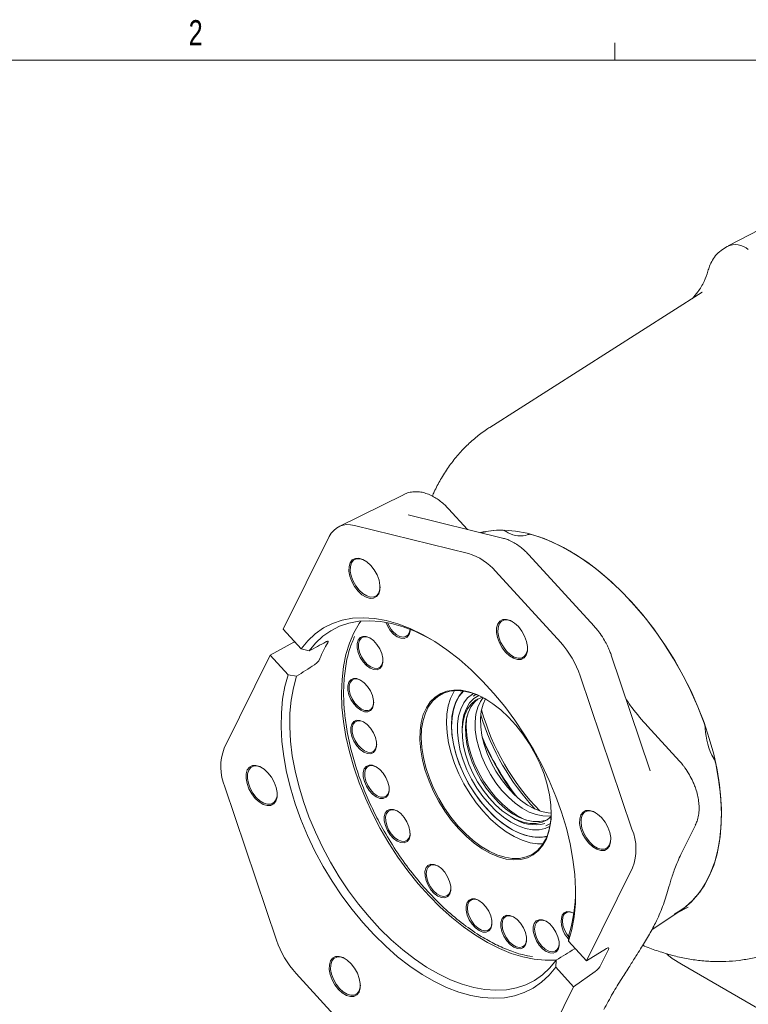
# Model space of a CAD drawing. Header units: inches. Extents: x 0.3 to 33.9, y 0.2 to 21.7.
# Tile 21 of 25: x 26.5 to 30.1, y 16.7 to 21.6. Entities that reach past the tile are written whole.
import ezdxf

# ---------------------------------------------------------------- set-up
doc = ezdxf.new("R2010")
doc.units = ezdxf.units.IN
doc.header["$MEASUREMENT"] = 0
doc.layers.add('SLD-0', color=7, linetype='Continuous', lineweight=15)
doc.styles.add('SLDTEXTSTYLE0', font='TXT', dxfattribs={"width": 0.75})

msp = doc.modelspace()

# ---------------------------------------------------------------- linework, layer by layer
at = {"color": 7, "linetype": 'Continuous', "lineweight": 15}
for p, q in [((30.77837, 20.91952), (29.95848, 20.49184)), ((29.95402, 20.48927), (29.93081, 20.47451)), ((29.83078, 20.2632), (28.7796, 19.59488)), ((29.83078, 20.2632), (29.82759, 20.26115)), ((28.35502, 19.26346), (28.0305, 19.10291)), ((28.66865, 19.09032), (28.57483, 19.19277)), ((28.84303, 19.04775), (28.37515, 19.16197)), ((28.10943, 19.10888), (28.67355, 18.97116)), ((27.75698, 18.59666), (27.98488, 19.0556)), ((28.73562, 19.07397), (28.76008, 19.07897)), ((28.96407, 19.0633), (28.95528, 19.06052)), ((28.97374, 19.06578), (28.96436, 19.06317)), ((29.2958, 18.61175), (28.97287, 18.96437)), ((28.80751, 18.88311), (29.13044, 18.53049)), ((27.75698, 18.59666), (27.84567, 18.49981)), ((27.69322, 18.46827), (27.81014, 18.53266)), ((27.84567, 18.49981), (27.88543, 18.48945)), ((27.46532, 18.00933), (27.69322, 18.46827)), ((27.78191, 18.37142), (27.69322, 18.46827)), ((29.56995, 17.90726), (29.38027, 18.46856)), ((27.82319, 18.36411), (27.78191, 18.37142)), ((29.22691, 18.36693), (29.48303, 17.60898)), ((28.71065, 18.27475), (28.69702, 18.26568)), ((29.71801, 17.94448), (29.55999, 18.11703)), ((28.64255, 18.09377), (28.64277, 18.08364)), ((29.56965, 17.90716), (29.57329, 17.89681)), ((27.7241, 17.05921), (27.46797, 17.81715)), ((28.88006, 17.67261), (28.88873, 17.66735)), ((29.05331, 17.61217), (29.07733, 17.62323)), ((29.05406, 17.65186), (29.06642, 17.65687)), ((29.05712, 17.62564), (29.0795, 17.63581)), ((29.72968, 17.49308), (29.79686, 17.62837)), ((29.48569, 17.41681), (29.25779, 16.95787)), ((29.58107, 17.11115), (29.72088, 17.2043)), ((29.70986, 17.19695), (29.76075, 17.2235)), ((29.17024, 17.08652), (29.16909, 17.05472)), ((29.16909, 17.05472), (29.25779, 16.95787)), ((29.25779, 16.95787), (29.35669, 17.01807)), ((29.36653, 17.01293), (29.32766, 16.93467)), ((29.10534, 16.92632), (29.108, 16.96117)), ((29.72782, 16.9402), (31.00833, 16.20098)), ((28.1435, 16.54303), (27.82056, 16.89565)), ((29.19403, 16.82948), (29.10534, 16.92632)), ((29.30062, 16.90516), (29.19403, 16.82948)), ((29.19403, 16.82948), (28.96612, 16.37054))]:
    msp.add_line(p, q, dxfattribs=at)
at = {"color": 7, "linetype": 'Continuous', "lineweight": 15, "flags": 128}
for points in [[(28.73363, 19.07445), (28.74655, 19.07753), (28.79774, 19.08536), (28.85137, 19.0869), (28.90708, 19.08215), (28.96453, 19.07113), (29.02334, 19.05392), (29.08312, 19.03063), (29.14349, 19.0014), (29.20405, 18.96644), (29.26442, 18.92596), (29.3242, 18.88023), (29.38301, 18.82955), (29.44046, 18.77424), (29.49618, 18.71466), (29.5498, 18.6512), (29.60099, 18.58427), (29.64941, 18.5143), (29.69475, 18.44175), (29.7367, 18.36709), (29.775, 18.2908), (29.80941, 18.21338), (29.83969, 18.13533), (29.86566, 18.05716), (29.88713, 17.97937), (29.90398, 17.90246), (29.9161, 17.82694), (29.9234, 17.7533), (29.92584, 17.68201)], [(29.84063, 18.13184), (29.80918, 18.21317), (29.77325, 18.29383), (29.73309, 18.37323), (29.689, 18.45081), (29.64127, 18.52604), (29.59025, 18.59838), (29.53629, 18.66733), (29.47978, 18.73238), (29.42111, 18.7931), (29.36069, 18.84904), (29.29896, 18.89982), (29.23635, 18.94508), (29.1733, 18.98449), (29.11025, 19.01778), (29.04764, 19.04472), (28.98593, 19.06512)], [(28.08849, 18.92582), (28.08276, 18.9068), (28.08222, 18.88383), (28.08693, 18.85847), (28.09654, 18.83245), (28.11042, 18.80754), (28.12761, 18.78544), (28.14694, 18.76766), (28.1671, 18.7554), (28.18671, 18.74951), (28.20444, 18.75038), (28.21907, 18.75796), (28.22962, 18.77172), (28.23535, 18.79074), (28.23589, 18.81371), (28.23119, 18.83907), (28.22157, 18.86509), (28.20769, 18.89), (28.1905, 18.9121), (28.17117, 18.92988), (28.15101, 18.94214), (28.1314, 18.94803), (28.11367, 18.94716), (28.09904, 18.93958), (28.08849, 18.92582)], [(28.09526, 18.92433), (28.10532, 18.93747), (28.11928, 18.9447), (28.1362, 18.94553), (28.15491, 18.9399), (28.16086, 18.93691)], [(28.23629, 18.80625), (28.2354, 18.79543), (28.22992, 18.77729), (28.21986, 18.76415), (28.2059, 18.75692), (28.18898, 18.75609), (28.17027, 18.76172), (28.15103, 18.77341), (28.13258, 18.79038), (28.11618, 18.81147), (28.10294, 18.83524), (28.09376, 18.86007), (28.08928, 18.88427), (28.08979, 18.90619), (28.09526, 18.92433), (28.09526, 18.92433)], [(29.16909, 17.05472), (29.18532, 17.11313), (29.1966, 17.17574), (29.20283, 17.2421), (29.20399, 17.31175), (29.20005, 17.38421), (29.19105, 17.45896), (29.17706, 17.53548), (29.15816, 17.61325), (29.1345, 17.69172), (29.10623, 17.77033), (29.07355, 17.84855), (29.0367, 17.92581), (28.99592, 18.0016), (28.95151, 18.07536), (28.90378, 18.1466), (28.85305, 18.2148), (28.79969, 18.2795), (28.74406, 18.34025), (28.68655, 18.39661), (28.62757, 18.4482), (28.56753, 18.49465), (28.50684, 18.53564), (28.44594, 18.57089), (28.38524, 18.60014), (28.32517, 18.62319), (28.26616, 18.63989), (28.2086, 18.65011), (28.15291, 18.65379), (28.09948, 18.65089), (28.04867, 18.64145), (28.00084, 18.62551), (27.95633, 18.60321), (27.91544, 18.57468), (27.87847, 18.54013), (27.84567, 18.49981)], [(28.85784, 18.48299), (28.87717, 18.46521), (28.89733, 18.45295), (28.91694, 18.44706), (28.93467, 18.44793), (28.9493, 18.4555), (28.95984, 18.46927), (28.96558, 18.48828), (28.96612, 18.51126), (28.96141, 18.53661), (28.9518, 18.56264), (28.93792, 18.58754), (28.92073, 18.60964), (28.9014, 18.62743), (28.88124, 18.63968), (28.86163, 18.64558), (28.8439, 18.64471), (28.82927, 18.63713), (28.81872, 18.62337), (28.81299, 18.60435), (28.81245, 18.58138), (28.81715, 18.55602), (28.82677, 18.53), (28.84065, 18.50509), (28.85784, 18.48299)], [(27.88543, 18.48945), (27.9173, 18.52855), (27.9532, 18.56204), (27.9929, 18.58968), (28.03612, 18.6113), (28.08255, 18.62673), (28.13188, 18.63587), (28.18375, 18.63865), (28.2378, 18.63505), (28.29366, 18.62511), (28.35094, 18.60889), (28.40924, 18.58649), (28.46815, 18.55809), (28.4863, 18.54818)], [(28.14136, 18.63687), (28.13322, 18.62494), (28.10685, 18.57889)], [(28.26438, 18.63108), (28.2726, 18.6128), (28.28655, 18.59104), (28.30328, 18.57278), (28.32143, 18.55948), (28.33954, 18.55223), (28.35613, 18.55161), (28.36986, 18.55768), (28.37962, 18.56994), (28.38462, 18.5874), (28.38519, 18.59697)], [(28.38506, 18.59648), (28.38288, 18.58322), (28.37584, 18.56903), (28.36462, 18.56028), (28.35015, 18.55768), (28.33359, 18.56144), (28.31628, 18.57124), (28.29963, 18.58631)], [(28.96651, 18.5038), (28.96562, 18.49298), (28.96015, 18.47484), (28.95009, 18.4617), (28.93613, 18.45447), (28.91921, 18.45364), (28.9005, 18.45926), (28.88126, 18.47096), (28.86281, 18.48793), (28.84641, 18.50902), (28.83317, 18.53279), (28.82399, 18.55762), (28.8195, 18.58182), (28.82002, 18.60373), (28.82549, 18.62188), (28.82549, 18.62188)], [(28.82549, 18.62188), (28.83555, 18.63502), (28.84951, 18.64224), (28.86643, 18.64308), (28.88514, 18.63745), (28.89108, 18.63446)], [(28.10685, 18.57889), (28.08502, 18.52788), (28.06787, 18.47229), (28.05553, 18.41249), (28.04809, 18.34892), (28.04558, 18.282), (28.04804, 18.21222), (28.05545, 18.14006), (28.06774, 18.06603), (28.08485, 17.99065), (28.10664, 17.91444), (28.13296, 17.83795), (28.16364, 17.76171), (28.19845, 17.68624), (28.23714, 17.61209), (28.27946, 17.53977), (28.3251, 17.46979), (28.37374, 17.40264), (28.42504, 17.33879), (28.47865, 17.2787), (28.53417, 17.22277), (28.59124, 17.1714), (28.64943, 17.12496), (28.70836, 17.08377), (28.76759, 17.04811), (28.82673, 17.01824), (28.88535, 16.99437), (28.94304, 16.97667), (28.9994, 16.96525), (29.05403, 16.96021), (29.10654, 16.96156), (29.10901, 16.96179)], [(28.12761, 18.54317), (28.12261, 18.52571), (28.12278, 18.50447), (28.1281, 18.48116), (28.13814, 18.45768), (28.15209, 18.43592), (28.16882, 18.41765), (28.18697, 18.40435), (28.20507, 18.3971), (28.22166, 18.39649), (28.23539, 18.40256), (28.24516, 18.41482), (28.25015, 18.43228), (28.24999, 18.45352), (28.24467, 18.47683), (28.23462, 18.50032), (28.22067, 18.52207), (28.20394, 18.54034), (28.18579, 18.55364), (28.16769, 18.56089), (28.1511, 18.5615), (28.13737, 18.55544), (28.12761, 18.54317)], [(28.24546, 18.42039), (28.23624, 18.4088), (28.22326, 18.40306), (28.20758, 18.40365), (28.19047, 18.4105), (28.17332, 18.42306), (28.15751, 18.44033), (28.14433, 18.46089), (28.13483, 18.48308), (28.12981, 18.50511), (28.12965, 18.52519), (28.13437, 18.54169), (28.1436, 18.55328), (28.15657, 18.55901), (28.17225, 18.55843), (28.18818, 18.55223)], [(28.2507, 18.44393), (28.25019, 18.43689), (28.24546, 18.42039)], [(27.78191, 18.37142), (27.76568, 18.313), (27.75441, 18.2504), (27.74817, 18.18404), (27.74702, 18.11438), (27.75095, 18.04193), (27.75995, 17.96718), (27.77395, 17.89065), (27.79284, 17.81288), (27.81651, 17.73442), (27.84478, 17.6558), (27.87745, 17.57759), (27.91431, 17.50032), (27.95508, 17.42454), (27.99949, 17.35077), (28.04723, 17.27954), (28.09796, 17.21133), (28.15132, 17.14663), (28.20695, 17.08589), (28.26446, 17.02952), (28.32344, 16.97794), (28.38348, 16.93148), (28.44416, 16.89049), (28.50507, 16.85525), (28.56577, 16.826), (28.62583, 16.80294), (28.68485, 16.78624), (28.7424, 16.77602), (28.79809, 16.77235), (28.85153, 16.77524), (28.90234, 16.78469), (28.95017, 16.80062), (28.99468, 16.82293), (29.03556, 16.85146), (29.07253, 16.886), (29.10534, 16.92632)], [(29.108, 16.96117), (29.07614, 16.92208), (29.04023, 16.88859), (29.00053, 16.86094), (28.95731, 16.83933), (28.91088, 16.8239), (28.86156, 16.81476), (28.80969, 16.81198), (28.75563, 16.81557), (28.69977, 16.82552), (28.64249, 16.84174), (28.58419, 16.86413), (28.52529, 16.89254), (28.46618, 16.92675), (28.40729, 16.96655), (28.34902, 17.01163), (28.29178, 17.0617), (28.23597, 17.1164), (28.18198, 17.17535), (28.13019, 17.23814), (28.08096, 17.30433), (28.03463, 17.37346), (27.99152, 17.44505), (27.95194, 17.51859), (27.91617, 17.59358), (27.88445, 17.66948), (27.857, 17.74577), (27.83401, 17.82193), (27.81565, 17.8974), (27.80205, 17.97168), (27.79329, 18.04423), (27.78945, 18.11456), (27.79054, 18.18218), (27.79656, 18.2466), (27.80747, 18.30738), (27.82319, 18.36411)], [(28.08172, 18.33493), (28.07672, 18.31747), (28.07688, 18.29622), (28.08221, 18.27291), (28.09225, 18.24943), (28.1062, 18.22767), (28.12293, 18.20941), (28.14108, 18.19611), (28.15918, 18.18886), (28.17577, 18.18824), (28.1895, 18.19431), (28.19926, 18.20657), (28.20426, 18.22403), (28.2041, 18.24528), (28.19878, 18.26859), (28.18873, 18.29207), (28.17478, 18.31383), (28.15805, 18.3321), (28.1399, 18.34539), (28.1218, 18.35264), (28.10521, 18.35326), (28.09148, 18.34719), (28.08172, 18.33493)], [(28.19957, 18.21214), (28.19035, 18.20055), (28.17737, 18.19482), (28.16169, 18.1954), (28.14458, 18.20225), (28.12743, 18.21482), (28.11162, 18.23208), (28.09843, 18.25264), (28.08894, 18.27484), (28.08392, 18.29686), (28.08376, 18.31694), (28.08848, 18.33344), (28.09771, 18.34503), (28.11068, 18.35077), (28.12636, 18.35018), (28.14229, 18.34399)], [(28.62594, 17.60971), (28.66345, 17.57186), (28.7024, 17.53863), (28.7422, 17.51052), (28.78225, 17.48796), (28.82193, 17.47128), (28.86065, 17.46074), (28.89782, 17.45651), (28.93287, 17.45863), (28.96528, 17.46709), (28.99455, 17.48176), (29.02024, 17.5024), (29.04196, 17.52872), (29.05938, 17.5603), (29.07224, 17.59668), (29.08034, 17.63729), (29.08356, 17.68153), (29.08185, 17.72872), (29.07523, 17.77815), (29.06381, 17.82907), (29.04776, 17.8807), (29.02733, 17.93227), (29.00281, 17.98299), (28.97459, 18.03209), (28.94309, 18.07884), (28.90879, 18.12251), (28.87221, 18.16245), (28.83391, 18.19806), (28.79446, 18.22879), (28.75446, 18.25417), (28.71452, 18.27383), (28.67525, 18.28747), (28.63723, 18.29487), (28.60105, 18.29592), (28.56726, 18.29062), (28.53636, 18.27904), (28.50882, 18.26135), (28.48507, 18.23782), (28.46547, 18.20882), (28.4503, 18.17478), (28.4398, 18.13621), (28.43413, 18.0937), (28.43337, 18.0479), (28.43754, 17.9995), (28.44658, 17.94923), (28.46034, 17.89786), (28.47862, 17.84616), (28.50114, 17.79491), (28.52755, 17.74491), (28.55747, 17.69689), (28.59043, 17.6516), (28.62594, 17.60971)], [(29.05575, 17.5575), (29.03743, 17.52752), (29.01493, 17.50286), (28.98859, 17.4839), (28.95882, 17.47091), (28.92606, 17.4641), (28.89082, 17.46357), (28.85362, 17.46933), (28.81503, 17.48129), (28.77563, 17.49927), (28.73602, 17.52299), (28.69681, 17.55211), (28.65858, 17.58617), (28.62192, 17.62466), (28.58738, 17.66699), (28.55549, 17.71253), (28.52672, 17.76059), (28.50152, 17.81043), (28.48027, 17.8613), (28.46328, 17.91243), (28.45082, 17.96304), (28.44308, 18.01237), (28.44017, 18.05967), (28.44214, 18.10422), (28.44895, 18.14535), (28.46051, 18.18243), (28.47663, 18.2149), (28.49708, 18.24228), (28.52154, 18.26413), (28.54965, 18.28014), (28.58098, 18.29006), (28.61504, 18.29373), (28.65133, 18.29111), (28.6893, 18.28224), (28.72837, 18.26724), (28.76193, 18.24989)], [(28.60553, 18.29336), (28.60144, 18.28695), (28.58531, 18.25448), (28.57375, 18.2174), (28.56694, 18.17627), (28.56497, 18.13172), (28.56789, 18.08442), (28.57563, 18.03509), (28.58809, 17.98448), (28.60507, 17.93335), (28.62633, 17.88247), (28.65153, 17.83263), (28.68029, 17.78458), (28.71219, 17.73904), (28.74673, 17.6967), (28.78339, 17.65821), (28.82162, 17.62415), (28.86083, 17.59504), (28.90043, 17.57131), (28.93983, 17.55334), (28.97842, 17.54138), (29.01562, 17.53562), (29.04304, 17.53547)], [(29.06265, 17.57283), (29.05611, 17.57121), (29.02355, 17.56729), (28.98875, 17.56967), (28.95227, 17.5783), (28.91471, 17.59304), (28.8767, 17.61365), (28.83884, 17.63979), (28.80178, 17.67103), (28.7661, 17.70686), (28.73241, 17.74669), (28.70125, 17.78986), (28.67314, 17.83567), (28.64853, 17.88336), (28.62783, 17.93216), (28.61139, 17.98125), (28.59946, 18.02984), (28.59225, 18.07713), (28.58987, 18.12234), (28.59237, 18.16472), (28.5997, 18.20358), (28.61174, 18.23829), (28.6283, 18.26827), (28.64768, 18.29165)], [(28.64945, 18.29201), (28.64872, 18.2913), (28.62776, 18.26579), (28.61122, 18.23489), (28.5994, 18.19912), (28.5925, 18.1591), (28.59062, 18.11551), (28.59382, 18.06909), (28.60202, 18.02064), (28.6151, 17.97099), (28.63282, 17.92099), (28.65488, 17.87149), (28.68092, 17.82335), (28.71047, 17.77738), (28.74304, 17.73436), (28.77806, 17.69505), (28.81495, 17.66011), (28.85306, 17.63013), (28.89175, 17.60563), (28.93035, 17.58704), (28.9682, 17.57466), (29.00466, 17.56871), (29.0391, 17.56929), (29.06384, 17.57418)], [(28.69867, 18.27917), (28.69307, 18.27583), (28.66968, 18.2569), (28.65034, 18.23225), (28.6354, 18.20236), (28.62514, 18.16778), (28.61975, 18.12914), (28.61933, 18.08718), (28.6239, 18.04267), (28.63336, 17.99644), (28.64754, 17.94936), (28.66617, 17.90229), (28.68891, 17.85613), (28.71534, 17.81172), (28.74496, 17.76989), (28.77722, 17.73143), (28.81151, 17.69704), (28.84721, 17.66738), (28.88364, 17.64299), (28.92013, 17.62432), (28.956, 17.61174), (28.99057, 17.60546), (29.02321, 17.6056), (29.05331, 17.61217)], [(28.72438, 18.26903), (28.70024, 18.25359), (28.67976, 18.23228), (28.66347, 18.20558), (28.65169, 18.174), (28.64465, 18.13818), (28.64248, 18.09879), (28.64255, 18.09377)], [(28.74271, 18.26032), (28.73472, 18.25791), (28.70912, 18.24553), (28.68713, 18.22715), (28.6692, 18.20312), (28.65568, 18.17395), (28.64686, 18.14022), (28.64291, 18.10263), (28.64392, 18.06193), (28.64986, 18.01896), (28.66062, 17.97458), (28.67597, 17.92971), (28.69559, 17.88526), (28.71911, 17.84213), (28.74602, 17.8012), (28.77579, 17.76331), (28.80781, 17.72922), (28.84143, 17.69962), (28.87596, 17.67513), (28.9107, 17.65624), (28.94494, 17.64333), (28.97799, 17.63667), (29.00917, 17.6364), (29.03785, 17.64251)], [(28.74611, 18.25858), (28.73295, 18.23993), (28.71944, 18.21075), (28.71062, 18.17703), (28.70667, 18.13943), (28.70768, 18.09873), (28.71362, 18.05576), (28.72437, 18.01139), (28.73972, 17.96652), (28.75935, 17.92207), (28.78286, 17.87894), (28.80978, 17.83801), (28.83955, 17.80011), (28.87156, 17.76602), (28.90518, 17.73643), (28.93971, 17.71194), (28.97445, 17.69305), (29.0087, 17.68014), (29.04175, 17.67348), (29.07293, 17.6732), (29.08323, 17.67461)], [(28.20481, 18.23569), (28.20429, 18.22864), (28.19957, 18.21214)], [(28.72235, 18.2529), (28.70333, 18.2365), (28.6854, 18.21248), (28.67188, 18.1833), (28.66306, 18.14958), (28.65912, 18.11198), (28.66012, 18.07128), (28.66606, 18.02831), (28.67682, 17.98394), (28.69217, 17.93907), (28.7118, 17.89462), (28.73531, 17.85149), (28.76222, 17.81056), (28.79199, 17.77266), (28.82401, 17.73857), (28.85763, 17.70898), (28.89216, 17.68449), (28.9269, 17.66559), (28.96114, 17.65269), (28.99419, 17.64603), (29.02537, 17.64575), (29.05406, 17.65186)], [(28.75793, 18.25217), (28.74629, 18.22625), (28.73746, 18.19253), (28.73352, 18.15493), (28.73453, 18.11423), (28.74047, 18.07126), (28.75122, 18.02689), (28.76657, 17.98202), (28.7862, 17.93757), (28.80971, 17.89444), (28.83662, 17.85351), (28.86639, 17.81561), (28.89841, 17.78152), (28.93203, 17.75193), (28.96656, 17.72744), (29.0013, 17.70855), (29.03554, 17.69564), (29.06859, 17.68898), (29.08359, 17.68805)], [(28.66653, 18.16564), (28.66488, 18.15417), (28.66268, 18.11426), (28.66547, 18.07153), (28.67319, 18.02679), (28.68569, 17.98094), (28.70272, 17.93485), (28.72396, 17.88942), (28.74899, 17.84554), (28.77732, 17.80406), (28.8084, 17.76579), (28.84163, 17.73148), (28.87636, 17.70178), (28.91192, 17.67729), (28.94761, 17.65847), (28.96295, 17.65217)], [(28.09664, 18.12822), (28.09164, 18.11076), (28.09181, 18.08951), (28.09713, 18.0662), (28.10717, 18.04272), (28.12112, 18.02096), (28.13785, 18.00269), (28.156, 17.9894), (28.17411, 17.98215), (28.1907, 17.98153), (28.20443, 17.9876), (28.21419, 17.99986), (28.21919, 18.01732), (28.21902, 18.03857), (28.2137, 18.06188), (28.20366, 18.08536), (28.18971, 18.10712), (28.17298, 18.12538), (28.15483, 18.13868), (28.13672, 18.14593), (28.12013, 18.14655), (28.1064, 18.14048), (28.09664, 18.12822)], [(28.2145, 18.00543), (28.20527, 17.99384), (28.19229, 17.98811), (28.17662, 17.98869), (28.15951, 17.99554), (28.14235, 18.00811), (28.12654, 18.02537), (28.11336, 18.04593), (28.10387, 18.06812), (28.09884, 18.09015), (28.09868, 18.11023), (28.10341, 18.12673), (28.11263, 18.13832), (28.12561, 18.14405), (28.14129, 18.14347), (28.15722, 18.13727)], [(28.21974, 18.02898), (28.21922, 18.02193), (28.2145, 18.00543)], [(27.57965, 17.90113), (27.57391, 17.88211), (27.57338, 17.85914), (27.57808, 17.83378), (27.58769, 17.80776), (27.60157, 17.78285), (27.61876, 17.76075), (27.63809, 17.74297), (27.65825, 17.73071), (27.67787, 17.72482), (27.69559, 17.72569), (27.71023, 17.73327), (27.72077, 17.74703), (27.7265, 17.76605), (27.72704, 17.78902), (27.72234, 17.81438), (27.71272, 17.8404), (27.69885, 17.86531), (27.68166, 17.88741), (27.66232, 17.90519), (27.64216, 17.91745), (27.62255, 17.92334), (27.60482, 17.92247), (27.59019, 17.91489), (27.57965, 17.90113)], [(27.62374, 17.76569), (27.60733, 17.78678), (27.59409, 17.81055), (27.58491, 17.83538), (27.58043, 17.85958), (27.58094, 17.8815), (27.58641, 17.89964), (27.59647, 17.91278), (27.61044, 17.92001), (27.62735, 17.92084), (27.64607, 17.91521), (27.65201, 17.91222)], [(28.15843, 17.90654), (28.15343, 17.88908), (28.1536, 17.86784), (28.15892, 17.84453), (28.16896, 17.82104), (28.18291, 17.79929), (28.19964, 17.78102), (28.21779, 17.76772), (28.23589, 17.76047), (28.25248, 17.75986), (28.26621, 17.76593), (28.27597, 17.77819), (28.28097, 17.79565), (28.28081, 17.81689), (28.27549, 17.8402), (28.26544, 17.86369), (28.25149, 17.88544), (28.23476, 17.90371), (28.21661, 17.91701), (28.19851, 17.92426), (28.18192, 17.92487), (28.16819, 17.9188), (28.15843, 17.90654)], [(28.27628, 17.78375), (28.26706, 17.77217), (28.25408, 17.76643), (28.2384, 17.76701), (28.22129, 17.77387), (28.20414, 17.78643), (28.18833, 17.8037), (28.17514, 17.82426), (28.16565, 17.84645), (28.16063, 17.86848), (28.16047, 17.88856), (28.16519, 17.90506), (28.17442, 17.91665), (28.18739, 17.92238), (28.20307, 17.9218), (28.219, 17.9156)], [(29.71642, 17.20221), (29.7468, 17.22354), (29.78443, 17.25744), (29.81803, 17.29701), (29.84737, 17.342), (29.87225, 17.39211), (29.89252, 17.44701), (29.90803, 17.50633), (29.91869, 17.56969), (29.92442, 17.63665), (29.92518, 17.70679), (29.92098, 17.77964), (29.91184, 17.85471), (29.89782, 17.93151)], [(27.72744, 17.78156), (27.72655, 17.77074), (27.72108, 17.7526), (27.71101, 17.73946), (27.69705, 17.73223), (27.68014, 17.7314), (27.66142, 17.73703), (27.64218, 17.74872), (27.62374, 17.76569)], [(28.28152, 17.8073), (28.28101, 17.80026), (28.27628, 17.78375)], [(28.26207, 17.68788), (28.25707, 17.67042), (28.25724, 17.64918), (28.26256, 17.62587), (28.2726, 17.60238), (28.28655, 17.58063), (28.30328, 17.56236), (28.32143, 17.54906), (28.33954, 17.54181), (28.35613, 17.5412), (28.36986, 17.54726), (28.37962, 17.55953), (28.38462, 17.57699), (28.38445, 17.59823), (28.37913, 17.62154), (28.36909, 17.64502), (28.35514, 17.66678), (28.33841, 17.68505), (28.32026, 17.69835), (28.30215, 17.7056), (28.28556, 17.70621), (28.27183, 17.70014), (28.26207, 17.68788)], [(28.37993, 17.56509), (28.3707, 17.55351), (28.35772, 17.54777), (28.34205, 17.54835), (28.32494, 17.5552), (28.30778, 17.56777), (28.29197, 17.58503), (28.27879, 17.60559), (28.2693, 17.62779), (28.26427, 17.64982), (28.26411, 17.66989), (28.26884, 17.6864), (28.27806, 17.69798), (28.29104, 17.70372), (28.30672, 17.70314), (28.32265, 17.69694)], [(29.03785, 17.64251), (29.06345, 17.65488), (29.08304, 17.67079)], [(29.23024, 17.6791), (29.2245, 17.66009), (29.22397, 17.63712), (29.22867, 17.61176), (29.23828, 17.58574), (29.25216, 17.56083), (29.26935, 17.53873), (29.28868, 17.52095), (29.30884, 17.50869), (29.32845, 17.5028), (29.34618, 17.50367), (29.36081, 17.51124), (29.37136, 17.52501), (29.37709, 17.54402), (29.37763, 17.56699), (29.37293, 17.59235), (29.36331, 17.61838), (29.34944, 17.64328), (29.33224, 17.66538), (29.31291, 17.68317), (29.29275, 17.69542), (29.27314, 17.70132), (29.25541, 17.70045), (29.24078, 17.69287), (29.23024, 17.6791)], [(29.37803, 17.55954), (29.37714, 17.54872), (29.37166, 17.53058), (29.3616, 17.51744), (29.34764, 17.51021), (29.33072, 17.50938), (29.31201, 17.515), (29.29277, 17.5267), (29.27432, 17.54367), (29.25792, 17.56476), (29.24468, 17.58853), (29.2355, 17.61336), (29.23102, 17.63755), (29.23153, 17.65947), (29.237, 17.67762), (29.24706, 17.69075), (29.26103, 17.69798), (29.27794, 17.69881), (29.29666, 17.69319), (29.3026, 17.6902)], [(29.92584, 17.68201), (29.9234, 17.61354), (29.9161, 17.54832), (29.90398, 17.48679), (29.88713, 17.42934), (29.86566, 17.37635), (29.83969, 17.32815), (29.80941, 17.28506), (29.775, 17.24736), (29.7367, 17.2153), (29.69475, 17.18908), (29.69222, 17.18775)], [(28.38517, 17.58864), (28.38465, 17.58159), (28.37993, 17.56509)], [(28.46363, 17.41625), (28.45863, 17.39879), (28.4588, 17.37755), (28.46412, 17.35424), (28.47416, 17.33075), (28.48811, 17.309), (28.50484, 17.29073), (28.52299, 17.27743), (28.54109, 17.27018), (28.55768, 17.26957), (28.57141, 17.27564), (28.58118, 17.2879), (28.58617, 17.30536), (28.58601, 17.3266), (28.58069, 17.34991), (28.57064, 17.3734), (28.55669, 17.39515), (28.53996, 17.41342), (28.52181, 17.42672), (28.50371, 17.43397), (28.48712, 17.43458), (28.47339, 17.42851), (28.46363, 17.41625)], [(28.58672, 17.31701), (28.58444, 17.30118), (28.57739, 17.28699), (28.56618, 17.27824), (28.5517, 17.27563), (28.53514, 17.27939), (28.51783, 17.2892), (28.50118, 17.30426), (28.48654, 17.32337), (28.47508, 17.34497), (28.46775, 17.36731), (28.46513, 17.38858), (28.46743, 17.40705), (28.47448, 17.42124), (28.4857, 17.42999), (28.50017, 17.4326), (28.51673, 17.42884), (28.5242, 17.42531)], [(28.66691, 17.24591), (28.66191, 17.22845), (28.66207, 17.2072), (28.66739, 17.18389), (28.67744, 17.16041), (28.69139, 17.13865), (28.70812, 17.12039), (28.72627, 17.10709), (28.74437, 17.09984), (28.76096, 17.09922), (28.77469, 17.10529), (28.78445, 17.11755), (28.78945, 17.13501), (28.78928, 17.15626), (28.78396, 17.17957), (28.77392, 17.20305), (28.75997, 17.22481), (28.74324, 17.24308), (28.72509, 17.25637), (28.70699, 17.26362), (28.6904, 17.26424), (28.67667, 17.25817), (28.66691, 17.24591)], [(28.79, 17.14667), (28.78772, 17.13083), (28.78067, 17.11664), (28.76946, 17.10789), (28.75498, 17.10529), (28.73842, 17.10904), (28.72111, 17.11885), (28.70446, 17.13392), (28.68981, 17.15303), (28.67836, 17.17463), (28.67103, 17.19696), (28.66841, 17.21823), (28.67071, 17.23671), (28.67776, 17.2509), (28.68897, 17.25965), (28.70345, 17.26225), (28.72001, 17.2585), (28.72748, 17.25497)], [(29.19586, 17.19288), (29.19526, 17.19322), (29.17715, 17.20047), (29.16056, 17.20108), (29.14683, 17.19502), (29.13707, 17.18275)], [(29.16971, 17.07645), (29.15998, 17.08987), (29.14853, 17.11147), (29.14119, 17.13381), (29.13857, 17.15508), (29.14088, 17.17356), (29.14792, 17.18775), (29.15914, 17.1965), (29.17361, 17.1991), (29.19018, 17.19534), (29.1953, 17.19304)], [(28.83845, 17.16411), (28.83345, 17.14665), (28.83362, 17.12541), (28.83894, 17.1021), (28.84898, 17.07861), (28.86293, 17.05686), (28.87966, 17.03859), (28.89781, 17.02529), (28.91592, 17.01804), (28.93251, 17.01743), (28.94624, 17.02349), (28.956, 17.03576), (28.961, 17.05322), (28.96083, 17.07446), (28.95551, 17.09777), (28.94547, 17.12126), (28.93152, 17.14301), (28.91479, 17.16128), (28.89664, 17.17458), (28.87853, 17.18183), (28.86194, 17.18244), (28.84821, 17.17637), (28.83845, 17.16411)], [(28.96155, 17.06487), (28.95926, 17.04904), (28.95222, 17.03485), (28.941, 17.0261), (28.92653, 17.02349), (28.90997, 17.02725), (28.89266, 17.03706), (28.87601, 17.05212), (28.86136, 17.07123), (28.84991, 17.09283), (28.84257, 17.11517), (28.83995, 17.13644), (28.84226, 17.15491), (28.8493, 17.1691), (28.86052, 17.17785), (28.87499, 17.18046), (28.89156, 17.1767), (28.89903, 17.17317)], [(28.99953, 17.14247), (28.99453, 17.12501), (28.9947, 17.10376), (29.00002, 17.08046), (29.01006, 17.05697), (29.02401, 17.03521), (29.04074, 17.01695), (29.05889, 17.00365), (29.077, 16.9964), (29.09359, 16.99579), (29.10732, 17.00185), (29.11708, 17.01412), (29.12208, 17.03158), (29.12191, 17.05282), (29.11659, 17.07613), (29.10655, 17.09961), (29.0926, 17.12137), (29.07587, 17.13964), (29.05771, 17.15293), (29.03961, 17.16018), (29.02302, 17.1608), (29.00929, 17.15473), (28.99953, 17.14247)], [(29.12263, 17.04323), (29.12034, 17.02739), (29.1133, 17.01321), (29.10208, 17.00446), (29.08761, 17.00185), (29.07104, 17.00561), (29.05374, 17.01542), (29.03708, 17.03048), (29.02244, 17.04959), (29.01098, 17.07119), (29.00365, 17.09353), (29.00103, 17.1148), (29.00334, 17.13327), (29.01038, 17.14746), (29.0216, 17.15621), (29.03607, 17.15882), (29.05263, 17.15506), (29.06011, 17.15153)], [(29.65489, 16.99079), (29.68258, 16.96932), (29.72782, 16.9402)], [(28.03027, 16.81649), (28.04961, 16.79871), (28.06977, 16.78645), (28.08938, 16.78056), (28.10711, 16.78143), (28.12174, 16.789), (28.13228, 16.80277), (28.13802, 16.82178), (28.13855, 16.84476), (28.13385, 16.87012), (28.12424, 16.89614), (28.11036, 16.92105), (28.09317, 16.94314), (28.07384, 16.96093), (28.05368, 16.97318), (28.03406, 16.97908), (28.01634, 16.97821), (28.0017, 16.97063), (27.99116, 16.95687), (27.98543, 16.93785), (27.98489, 16.91488), (27.98959, 16.88952), (27.99921, 16.8635), (28.01308, 16.83859), (28.03027, 16.81649)], [(28.13259, 16.80834), (28.12253, 16.7952), (28.10856, 16.78797), (28.09165, 16.78714), (28.07294, 16.79276), (28.0537, 16.80446), (28.03525, 16.82143), (28.01885, 16.84252), (28.0056, 16.86629), (27.99643, 16.89112), (27.99194, 16.91532), (27.99245, 16.93724), (27.99793, 16.95538), (28.00799, 16.96852), (28.02195, 16.97574), (28.03887, 16.97658), (28.05758, 16.97095), (28.06352, 16.96796)], [(28.13895, 16.8373), (28.13806, 16.82648), (28.13259, 16.80834)]]:
    msp.add_lwpolyline(points, dxfattribs=at)
at = {"color": 7, "linetype": 'Continuous', "lineweight": 15}
for centre, radius, start, end in [((29.995, 20.40391), 0.09468, 47.78151, 115.64615), ((28.07774, 19.01074), 0.10313, 72.10673, 154.21638), ((28.83524, 18.67437), 0.41229, 89.34465, 104.1214), ((28.93288, 19.1897), 0.13157, 236.14482, 280.40242), ((28.59119, 18.69993), 0.28346, 40.25712, 73.10842), ((28.40779, 18.68438), 0.146, 202.04139, 222.20004), ((28.37734, 18.28233), 0.47016, 148.25949, 158.92372), ((28.78387, 18.21585), 0.46809, 18.8295, 42.23432), ((29.88601, 18.52733), 1.20443, 197.09401, 222.90061), ((29.87338, 18.52005), 1.17963, 195.83769, 224.15694), ((29.95304, 18.56603), 1.31097, 202.49678, 217.49784), ((29.87428, 18.52056), 1.22099, 201.97287, 218.02175), ((30.16777, 18.11792), 0.32252, 182.03203, 209.83364), ((29.86458, 18.51496), 1.21101, 202.19947, 217.79515), ((27.70938, 17.91659), 0.26109, 159.19536, 202.38741), ((28.77251, 17.68635), 0.31117, 335.53968, 1.16187), ((29.00406, 17.82726), 0.19717, 234.19965, 284.20124), ((29.24162, 17.50954), 0.26109, 339.19536, 22.38741), ((28.47081, 17.30676), 0.73329, 342.52147, 359.84612), ((29.5138, 17.51345), 0.3721, 303.81594, 320.19272), ((29.2515, 17.15167), 0.11858, 164.80447, 226.10951), ((28.16714, 17.21028), 0.46809, 198.8295, 222.23432)]:
    msp.add_arc(centre, radius, start, end, dxfattribs=at)
for centre, major_axis, ratio, start_param, end_param in [((27.81681, 18.54902), (0.02303, 0.01927), 0.322061, 4.1657992, 4.3170937), ((29.3706, 18.22979), (7.81339, 4.06675), 0.1049683, 1.6963917, 1.7071708), ((29.3706, 18.22979), (8.3844, 5.2348), 0.0951896, 1.685947, 1.6967261), ((29.3706, 18.22979), (8.3844, 5.2348), 0.0951896, 4.6217573, 4.6325363), ((29.34633, 16.99958), (0.02125, 0.02121), 0.2616676, 5.6237476, 7.1072774), ((29.30746, 16.92131), (0.02125, 0.02121), 0.2616676, 4.1402177, 5.6237476)]:
    msp.add_ellipse(centre, major_axis=major_axis, ratio=ratio, start_param=start_param, end_param=end_param, dxfattribs=at)
for points, knots in [([(29.93084, 20.47455), (29.92095, 20.46706), (29.90217, 20.45283), (29.88147, 20.42336), (29.86675, 20.39369), (29.86114, 20.37504), (29.85857, 20.36647)], [0, 0, 0, 0, 0.2998545, 0.5689104, 0.8019891, 1, 1, 1, 1]), ([(29.85857, 20.36647), (29.85282, 20.34944), (29.84067, 20.31345), (29.81311, 20.26851), (29.79117, 20.2429), (29.78199, 20.23218)], [0, 0, 0, 0, 0.3432361, 0.725154, 1, 1, 1, 1]), ([(28.78039, 19.59483), (28.77687, 19.59277), (28.75422, 19.57952), (28.71542, 19.54972), (28.66447, 19.50519), (28.61732, 19.45452), (28.57378, 19.39838), (28.53616, 19.33852), (28.51005, 19.29027), (28.49835, 19.26203), (28.49539, 19.2549)], [0, 0, 0, 0, 0.027341, 0.1758857, 0.3266461, 0.4803881, 0.6378942, 0.7999294, 0.9494952, 1, 1, 1, 1]), ([(28.5748, 19.19275), (28.56886, 19.19898), (28.55638, 19.21208), (28.53573, 19.22965), (28.51309, 19.2457), (28.48894, 19.2591), (28.46362, 19.26928), (28.43752, 19.2756), (28.411, 19.27765), (28.38487, 19.27444), (28.3655, 19.26928), (28.35612, 19.2636), (28.35428, 19.26249)], [0, 0, 0, 0, 0.0927561, 0.194996, 0.3010876, 0.4102032, 0.5214415, 0.6337192, 0.7461704, 0.8586538, 0.9722668, 1, 1, 1, 1]), ([(28.85958, 19.08041), (28.85721, 19.08168), (28.85267, 19.08413), (28.84603, 19.08619), (28.842, 19.08648), (28.83996, 19.08662)], [0, 0, 0, 0, 0.3500129, 0.6711197, 1, 1, 1, 1]), ([(28.97279, 18.96429), (28.96729, 18.97014), (28.95512, 18.98307), (28.93468, 19.0008), (28.91167, 19.01766), (28.88711, 19.03176), (28.86411, 19.04208), (28.84918, 19.04578), (28.84303, 19.0473)], [0, 0, 0, 0, 0.1427117, 0.3157984, 0.495371, 0.6800102, 0.8683702, 1, 1, 1, 1]), ([(28.98593, 19.0651), (28.98367, 19.06559), (28.97933, 19.06653), (28.97334, 19.06625), (28.96992, 19.06502), (28.96819, 19.0644)], [0, 0, 0, 0, 0.3498783, 0.6710514, 1, 1, 1, 1]), ([(29.34729, 18.54119), (29.34018, 18.55281), (29.33016, 18.56919), (29.31322, 18.59152), (29.30342, 18.6038), (29.29649, 18.61088), (29.29572, 18.61167)], [0, 0, 0, 0, 0.461126, 0.6498646, 0.9612292, 1, 1, 1, 1]), ([(28.99008, 16.97811), (28.97377, 16.981), (28.93462, 16.98796), (28.8707, 17.00988), (28.79965, 17.04163), (28.722, 17.08581), (28.63896, 17.144), (28.55297, 17.21736), (28.47181, 17.29933), (28.39493, 17.38993), (28.32217, 17.48992), (28.26003, 17.59024), (28.20858, 17.68708), (28.16686, 17.77827), (28.13098, 17.87113), (28.10158, 17.96469), (28.0791, 18.05732), (28.06401, 18.14738), (28.0562, 18.234), (28.05553, 18.32406), (28.06467, 18.41457), (28.08293, 18.49685), (28.10223, 18.54133), (28.11058, 18.56058)], [0, 0, 0, 0, 0.0320538, 0.0769107, 0.1208286, 0.1647509, 0.2209291, 0.2755748, 0.3285789, 0.3815789, 0.4362247, 0.4924068, 0.5363247, 0.580247, 0.6250993, 0.6699563, 0.7148086, 0.7596656, 0.8035834, 0.8475058, 0.9036839, 0.9583327, 1, 1, 1, 1]), ([(27.9775, 18.52967), (27.97839, 18.53132), (27.98017, 18.53463), (27.97958, 18.5372), (27.97653, 18.53758), (27.97226, 18.5361), (27.96919, 18.53451), (27.96833, 18.53407)], [0, 0, 0, 0, 0.2280821, 0.4561611, 0.6842319, 0.9116683, 1, 1, 1, 1]), ([(29.38016, 18.46853), (29.37986, 18.46954), (29.3775, 18.47745), (29.37123, 18.49289), (29.36101, 18.51633), (29.35215, 18.53239), (29.34729, 18.54119)], [0, 0, 0, 0, 0.0408009, 0.3181741, 0.6263362, 1, 1, 1, 1]), ([(27.91226, 18.42116), (27.91475, 18.42292), (27.91973, 18.42644), (27.92707, 18.43372), (27.93328, 18.44143), (27.93697, 18.44747), (27.93826, 18.45052), (27.93863, 18.4514)], [0, 0, 0, 0, 0.2263745, 0.4527247, 0.6797187, 0.907566, 1, 1, 1, 1]), ([(29.55998, 18.11702), (29.53369, 18.14712), (29.49619, 18.19003), (29.46403, 18.23553), (29.45443, 18.24912)], [0, 0, 0, 0, 0.7013764, 1, 1, 1, 1]), ([(29.84543, 18.1065), (29.8453, 18.10931), (29.84506, 18.11469), (29.84339, 18.12328), (29.84155, 18.12896), (29.84062, 18.13184)], [0, 0, 0, 0, 0.3499749, 0.6710997, 1, 1, 1, 1]), ([(29.76683, 17.87759), (29.75989, 17.88892), (29.7501, 17.90489), (29.73349, 17.92658), (29.72442, 17.93794), (29.71818, 17.94427), (29.71797, 17.94448)], [0, 0, 0, 0, 0.474419, 0.6686616, 0.9890493, 1, 1, 1, 1]), ([(29.8978, 17.93152), (29.89705, 17.93455), (29.89561, 17.94036), (29.89225, 17.94914), (29.88941, 17.95467), (29.88798, 17.95746)], [0, 0, 0, 0, 0.3498402, 0.6710314, 1, 1, 1, 1]), ([(29.79641, 17.62865), (29.79945, 17.63492), (29.80674, 17.65001), (29.8128, 17.67669), (29.81563, 17.70728), (29.81424, 17.73841), (29.80936, 17.76957), (29.802, 17.79782), (29.79325, 17.82283), (29.78245, 17.8488), (29.7728, 17.86659), (29.76683, 17.87759)], [0, 0, 0, 0, 0.0899654, 0.2161168, 0.3425304, 0.4656782, 0.5824965, 0.7007022, 0.7868557, 0.8682899, 1, 1, 1, 1]), ([(29.34412, 16.7168), (29.35816, 16.7433), (29.38424, 16.79255), (29.42945, 16.86581), (29.4687, 16.92733), (29.50005, 16.97612), (29.53175, 17.02617), (29.56582, 17.08177), (29.59685, 17.13835), (29.61917, 17.18647), (29.63523, 17.22726), (29.64917, 17.2689), (29.66265, 17.31384), (29.67782, 17.36461), (29.69758, 17.42355), (29.71843, 17.46881), (29.7295, 17.49286)], [0, 0, 0, 0, 0.09829236, 0.18268214, 0.2524283, 0.30723709, 0.34763904, 0.42163597, 0.49888827, 0.55222127, 0.6081177, 0.66634389, 0.73165321, 0.80914992, 0.89864129, 1, 1, 1, 1]), ([(29.20191, 17.01888), (29.20176, 17.01877), (29.20057, 17.0179), (29.19947, 17.01724), (29.1985, 17.01666)], [0, 0, 0, 0, 0.1293187, 1, 1, 1, 1]), ([(29.53638, 17.03436), (29.53656, 17.03428), (29.55932, 17.02392), (29.60527, 17.00751), (29.67405, 16.98578), (29.74305, 16.9697), (29.81184, 16.95875), (29.88014, 16.95326), (29.94761, 16.95326), (30.01397, 16.95883), (30.07896, 16.96996), (30.14222, 16.98683), (30.20184, 17.00813), (30.23893, 17.02656), (30.25657, 17.03532)], [0, 0, 0, 0, 0.00075668, 0.09502633, 0.1891237, 0.28280446, 0.37585237, 0.46811441, 0.55952869, 0.65013717, 0.74008245, 0.82959406, 0.91897109, 1, 1, 1, 1])]:
    msp.add_open_spline(points, degree=3, knots=knots, dxfattribs=at)
at = {"layer": 'SLD-0'}
for p, q in [((29.39788, 21.4106), (29.39788, 21.4954)), ((0.52288, 21.4106), (33.52288, 21.4106))]:
    msp.add_line(p, q, dxfattribs=at)

# ---------------------------------------------------------------- texts
at = {"color": 7, "linetype": 'Continuous', "lineweight": 0, "insert": (27.28922, 21.60799), "char_height": 0.125, "attachment_point": 1, "style": 'SLDTEXTSTYLE0'}
msp.add_mtext('2', dxfattribs=at)

doc.saveas('drawing.dxf')
